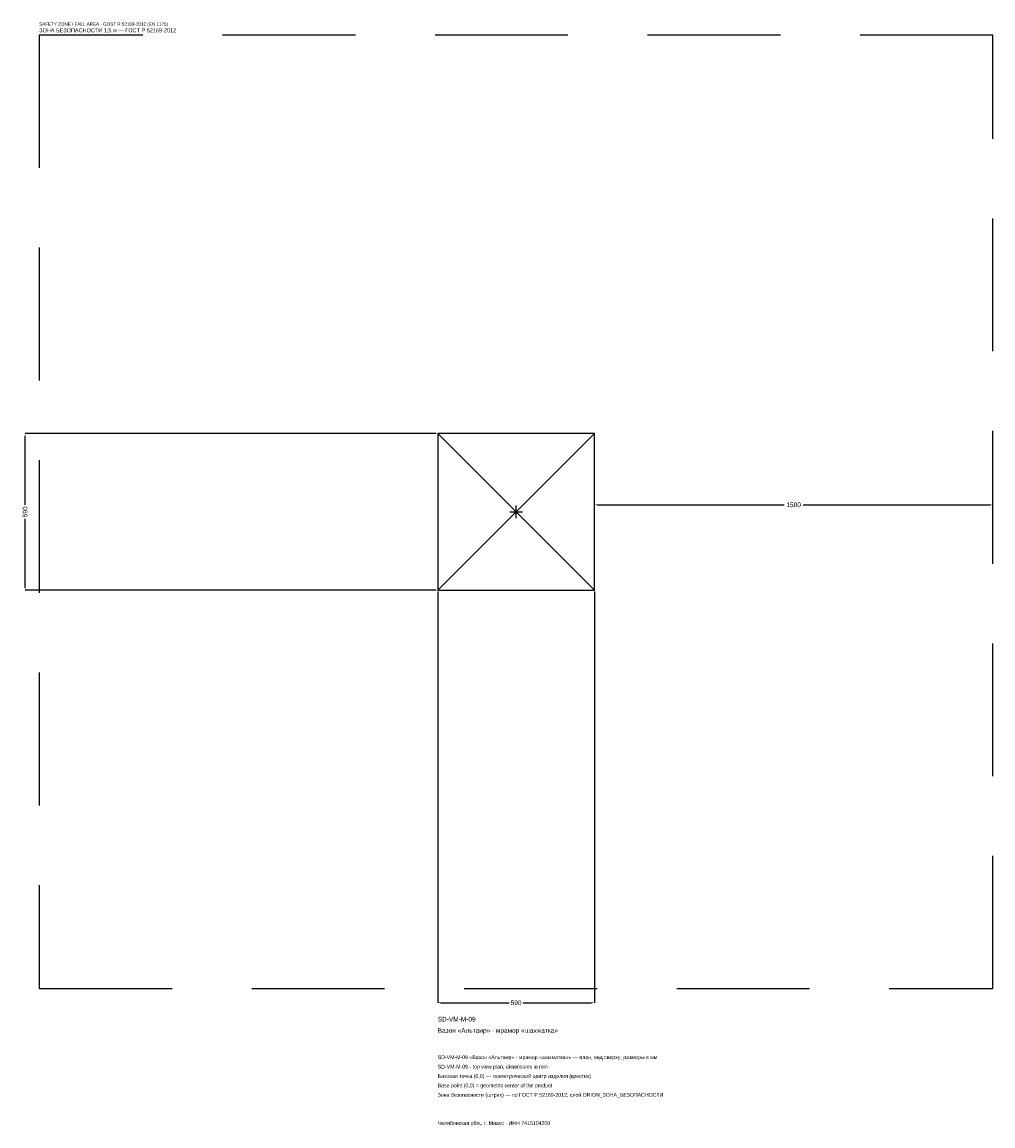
# Model space of a CAD drawing. Header units: metres. Extents: x -1860 to 1795, y -2312 to 1844.
import ezdxf

# ---------------------------------------------------------------- set-up
doc = ezdxf.new("R2010")
doc.units = ezdxf.units.M
doc.linetypes.add('DASHED', pattern=[800, 500, -300])
for name, color, linetype in [('ЗСК_ДАННЫЕ', 3, 'Continuous'), ('ЗСК_ЗОНА_БЕЗОПАСНОСТИ', 1, 'Continuous'), ('ЗСК_КОНТУР', 7, 'Continuous'), ('ЗСК_РАЗМЕРЫ', 8, 'Continuous')]:
    doc.layers.add(name, color=color, linetype=linetype)
doc.dimstyles.new('ORION', dxfattribs={"dimtxt": 17.7, "dimasz": 10.62, "dimexe": 1.25, "dimexo": 5.31, "dimtad": 1, "dimdec": 0, "dimcen": 2.5, "dimazin": 3, "dimtfac": 1, "dimtmove": 0, "dimatfit": 3})

# ---------------------------------------------------------------- blocks, each defined once
blk = doc.blocks.new('_CLOSEDFILLED')
at = {"color": 0, "linetype": 'BYBLOCK'}
blk.add_solid([(-1, 0.16), (0, 0), (-1, -0.16)], dxfattribs=at)
blk = doc.blocks.new('*D1')
for p, q in [((-295, -300.31), (-295, -1848.1)), ((295, -300.31), (295, -1848.1)), ((-284.38, -1848.1), (-26.55, -1848.1)), ((26.55, -1848.1), (284.38, -1848.1))]:
    blk.add_line(p, q)
at = {"layer": 'Defpoints'}
for p in [(-295, -295), (295, -295), (-295, -1848.1)]:
    blk.add_point(p, dxfattribs=at)
at = {"layer": 'ЗСК_РАЗМЕРЫ', "xscale": 10.62, "yscale": 10.62, "rotation": 180}
blk.add_blockref('_CLOSEDFILLED', (-295, -1848.1), dxfattribs=at)
at = {"layer": 'ЗСК_РАЗМЕРЫ', "xscale": 10.62, "yscale": 10.62}
blk.add_blockref('_CLOSEDFILLED', (295, -1848.1), dxfattribs=at)
at = {"layer": 'ЗСК_РАЗМЕРЫ', "insert": (0, -1848.1), "char_height": 17.7, "attachment_point": 5}
blk.add_mtext('590', dxfattribs=at)
blk = doc.blocks.new('*D2')
for p, q in [((-300.31, 295), (-1848.1, 295)), ((-1848.1, 26.55), (-1848.1, 284.38)), ((-1848.1, -284.38), (-1848.1, -26.55)), ((-300.31, -295), (-1848.1, -295))]:
    blk.add_line(p, q)
at = {"layer": 'Defpoints'}
for p in [(-295, 295), (-1848.1, -295), (-295, -295)]:
    blk.add_point(p, dxfattribs=at)
at = {"layer": 'ЗСК_РАЗМЕРЫ', "xscale": 10.62, "yscale": 10.62}
for p, rotation in [((-1848.1, 295), 90), ((-1848.1, -295), 270)]:
    blk.add_blockref('_CLOSEDFILLED', p, dxfattribs=dict(at, rotation=rotation))
at = {"layer": 'ЗСК_РАЗМЕРЫ', "insert": (-1848.1, 0), "char_height": 17.7, "attachment_point": 5, "rotation": 90}
blk.add_mtext('590', dxfattribs=at)
blk = doc.blocks.new('*D3')
for p, q in [((295, 5.31), (295, 26.55)), ((305.62, 26.55), (1009.6, 26.55)), ((1080.4, 26.55), (1784.38, 26.55)), ((1795, 5.31), (1795, 26.55))]:
    blk.add_line(p, q)
at = {"layer": 'Defpoints'}
for p in [(295, 26.55), (295, 0), (1795, 0)]:
    blk.add_point(p, dxfattribs=at)
at = {"layer": 'ЗСК_РАЗМЕРЫ', "xscale": 10.62, "yscale": 10.62, "rotation": 180}
blk.add_blockref('_CLOSEDFILLED', (295, 26.55), dxfattribs=at)
at = {"layer": 'ЗСК_РАЗМЕРЫ', "xscale": 10.62, "yscale": 10.62}
blk.add_blockref('_CLOSEDFILLED', (1795, 26.55), dxfattribs=at)
at = {"layer": 'ЗСК_РАЗМЕРЫ', "insert": (1045, 26.55), "char_height": 17.7, "attachment_point": 5}
blk.add_mtext('1500', dxfattribs=at)
blk = doc.blocks.new('ОРИОН SD-VM-M-09 Вазон Альтаир · мрамор шахматка')
at = {"layer": 'ЗСК_ЗОНА_БЕЗОПАСНОСТИ', "linetype": 'DASHED'}
blk.add_lwpolyline([(-1795, -1795), (1795, -1795), (1795, 1795), (-1795, 1795)], close=True, dxfattribs=at)
at = {"layer": 'ЗСК_КОНТУР'}
for p, q in [((-295, -295), (295, 295)), ((-295, 295), (295, -295))]:
    blk.add_line(p, q, dxfattribs=at)
blk.add_lwpolyline([(-295, -295), (295, -295), (295, 295), (-295, 295)], close=True, dxfattribs=at)
at = {"layer": 'ЗСК_РАЗМЕРЫ'}
for p, q in [((-23.6, 0), (23.6, 0)), ((0, -23.6), (0, 23.6))]:
    blk.add_line(p, q, dxfattribs=at)
at = {"layer": 'ЗСК_ДАННЫЕ'}
for tag, p in [('АРТИКУЛ', (-295, -1918.9)), ('НАИМЕНОВАНИЕ', (-295, -1961.38))]:
    blk.add_attdef(tag, p, '', height=17.7, dxfattribs=at)
at = {"layer": 'ЗСК_ДАННЫЕ', "flags": 1}
for tag, p in [('ПРОИЗВОДИТЕЛЬ', (-295, -2003.86)), ('ТЕЛЕФОН', (-295, -2046.34)), ('САЙТ', (-295, -2131.3)), ('АДРЕС', (-295, -2173.78)), ('РЕКВИЗИТЫ', (-295, -2216.26)), ('ГАБАРИТЫ', (-295, -2258.74)), ('ЗОНА_БЕЗОПАСНОСТИ', (-295, -2301.22))]:
    blk.add_attdef(tag, p, '', height=17.7, dxfattribs=at)
at = {"layer": 'ЗСК_ЗОНА_БЕЗОПАСНОСТИ', "color": 1}
for s, height, p in [('SAFETY ZONE / FALL AREA - GOST R 52169-2012 (EN 1176)', 12.39, (-1795, 1830.4)), ('ЗОНА БЕЗОПАСНОСТИ 1,5 м — ГОСТ Р 52169-2012', 15.045, (-1795, 1805.62))]:
    blk.add_text(s, height=height, dxfattribs=at).set_placement(p)
at = {"layer": 'ЗСК_РАЗМЕРЫ'}
dim = blk.add_linear_dim(base=(-1848.1, -295), p1=(-295, -295), p2=(-295, 295), angle=90, dimstyle='ORION', dxfattribs=at)
dim.commit()
dim.dimension.update_dxf_attribs({"geometry": '*D2', "text_midpoint": (-1848.1, 0)})
for base, p1, p2, picture, middle in [((295, 26.55), (295, 0), (1795, 0), '*D3', (1045, 26.55)), ((-295, -1848.1), (-295, -295), (295, -295), '*D1', (0, -1848.1))]:
    dim = blk.add_linear_dim(base=base, p1=p1, p2=p2, dimstyle='ORION', dxfattribs=at)
    dim.commit()
    dim.dimension.update_dxf_attribs({"geometry": picture, "text_midpoint": middle})

msp = doc.modelspace()

# ---------------------------------------------------------------- block references
msp.add_blockref('ОРИОН SD-VM-M-09 Вазон Альтаир · мрамор шахматка', (0, 0)).add_auto_attribs({'АРТИКУЛ': 'SD-VM-M-09', 'НАИМЕНОВАНИЕ': 'Вазон «Альтаир» · мрамор «шахматка»'})

# ---------------------------------------------------------------- texts
at = {"layer": 'ЗСК_ДАННЫЕ', "color": 3}
for s, p in [('SD-VM-M-09 «Вазон «Альтаир» · мрамор «шахматка»» — план, вид сверху, размеры в мм', (-295, -2060.5)), ('SD-VM-M-09 - top view plan, dimensions in mm', (-295, -2095.9)), ('Челябинская обл., г. Миасс · ИНН 7415104200', (-295, -2308.3))]:
    msp.add_text(s, height=14.16, dxfattribs=at).set_placement(p)
at = {"layer": 'ЗСК_ДАННЫЕ', "color": 7}
for s, p in [('Базовая точка (0,0) — геометрический центр изделия (крестик)', (-295, -2131.3)), ('Base point (0,0) = geometric center of the product', (-295, -2166.7))]:
    msp.add_text(s, height=14.16, dxfattribs=at).set_placement(p)
at = {"layer": 'ЗСК_ДАННЫЕ', "color": 1}
msp.add_text('Зона безопасности (штрих) — по ГОСТ Р 52169-2012, слой ORION_ЗОНА_БЕЗОПАСНОСТИ', height=14.16, dxfattribs=at).set_placement((-295, -2202.1))

doc.saveas('drawing.dxf')
